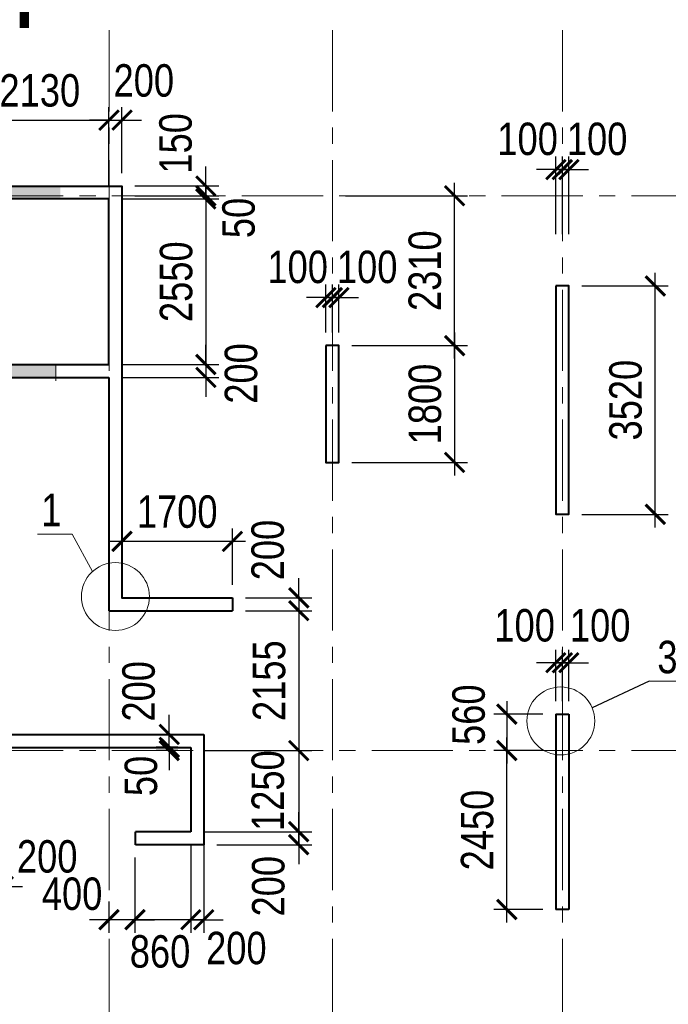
# Model space of a CAD drawing. Extents: x -8631841 to -8525813, y 4017860 to 4564755.
# Tile 49 of 112: x -8588837 to -8578851, y 4297216 to 4312389. Entities that reach past the tile are written whole.
import ezdxf
from ezdxf.enums import TextEntityAlignment as Align

# ---------------------------------------------------------------- set-up
doc = ezdxf.new("R2010")
doc.units = 0
doc.header["$LTSCALE"] = 1000
doc.header["$MEASUREMENT"] = 0
doc.linetypes.add('CENTER', pattern=[2, 1.25, -0.25, 0.25, -0.25])
for name, color, linetype, lineweight in [('СК-040-С(тены)', 12, 'Continuous', 40), ('СК-043-С-ПИЛОНЫ', 5, 'Continuous', 40), ('СК-100-О(си)', 7, 'CENTER', 15), ('СК-110-О-РАЗМЕРЫ', 7, 'Continuous', 15), ('СК-300-Р(азмеры)', 7, 'Continuous', 20), ('СК-343-Р-КОЛОННЫ', 7, 'Continuous', 13), ('СК-400-Т(екст)', 7, 'Continuous', 20), ('СК-500-С(ечения)', 5, 'Continuous', 40), ('СК-600-Ш(триховка', 7, 'Continuous', 15)]:
    doc.layers.add(name, color=color, linetype=linetype, lineweight=lineweight)
doc.styles.add('ARIAL_annotative', font='arial.ttf', dxfattribs={"width": 0.8, "height": 2.5})
doc.styles.add('RUSS', font='arial.ttf', dxfattribs={"width": 0.8})
doc.dimstyles.new('100-200', dxfattribs={"dimscale": 0, "dimtxt": 500, "dimasz": 300, "dimexe": 200, "dimexo": 200, "dimgap": 200, "dimtad": 1, "dimdec": 0, "dimzin": 0, "dimdsep": 46, "dimtxsty": 'RUSS', "dimblk": 'ARCHTICK', "dimcen": 0.096, "dimdle": 200, "dimclrd": 7, "dimclre": 7, "dimclrt": 256, "dimadec": 0, "dimazin": 0, "dimtfac": 1, "dimtdec": 0, "dimtmove": 2, "dimatfit": 3, "dimldrblk": 'OBLIQUE', "dimfxl": 1, "dimtolj": 1, "dimtzin": 0, "dimarcsym": 0})

# ---------------------------------------------------------------- blocks, each defined once
blk = doc.blocks.new('оси')
at = {"layer": 'СК-100-О(си)'}
for p, q in [((-28729.8, 18534.9), (-28729.8, -7257.5)), ((-25290.2, 18534.9), (-25290.2, -7257.5)), ((-21750, 18534.9), (-21750, -7257.5)), ((-46685.3, 15985), (6554.2, 15985)), ((-46685.3, 7435), (6554.2, 7435))]:
    blk.add_line(p, q, dxfattribs=at)
blk = doc.blocks.new('A$C858fb3ef')
at = {"layer": 'СК-300-Р(азмеры)'}
blk.add_blockref('оси', (0, 0), dxfattribs=at)
blk = doc.blocks.new('A$C573b34c5')
blk.add_blockref('A$C858fb3ef', (0, 0))
blk = doc.blocks.new('_ArchTick')
at = {"color": 0, "linetype": 'ByBlock', "const_width": 0.15}
blk.add_lwpolyline([(-0.5, -0.5), (0.5, 0.5)], dxfattribs=at)
blk = doc.blocks.new('*D479')
at = {"layer": 'Defpoints', "color": 0, "transparency": 16777216}
for p in [(-8583922, 4307366), (-8583922, 4305566), (-8582141, 4305566)]:
    blk.add_point(p, dxfattribs=at)
at = {"layer": 'СК-343-Р-КОЛОННЫ', "color": 7, "lineweight": -2, "transparency": 16777216}
for p, q in [((-8582141, 4307566), (-8582141, 4305366)), ((-8583722, 4307366), (-8581941, 4307366)), ((-8583722, 4305566), (-8581941, 4305566))]:
    blk.add_line(p, q, dxfattribs=at)
at = {"layer": 'СК-343-Р-КОЛОННЫ', "color": 7, "lineweight": -2, "transparency": 16777216, "xscale": 300, "yscale": 300, "zscale": 300}
for p, rotation in [((-8582141, 4307366), 90), ((-8582141, 4305566), 270)]:
    blk.add_blockref('_ArchTick', p, dxfattribs=dict(at, rotation=rotation))
at = {"layer": 'СК-343-Р-КОЛОННЫ', "transparency": 16777216, "insert": (-8582596, 4306466), "char_height": 500, "attachment_point": 5, "rotation": 90, "style": 'RUSS'}
blk.add_mtext('\\A1;1800', dxfattribs=at)
blk = doc.blocks.new('_Oblique')
at = {"color": 0, "linetype": 'ByBlock', "lineweight": -2}
blk.add_line((-0.5, -0.5), (0.5, 0.5), dxfattribs=at)
blk = doc.blocks.new('*D480')
at = {"layer": 'Defpoints', "color": 0, "transparency": 16777216}
for p in [(-8584022, 4309676), (-8582141, 4309676), (-8583922, 4307366)]:
    blk.add_point(p, dxfattribs=at)
at = {"layer": 'СК-343-Р-КОЛОННЫ', "color": 7, "lineweight": -2, "transparency": 16777216}
for p, q in [((-8582141, 4307166), (-8582141, 4309876)), ((-8583822, 4309676), (-8581941, 4309676)), ((-8583722, 4307366), (-8581941, 4307366))]:
    blk.add_line(p, q, dxfattribs=at)
at = {"layer": 'СК-343-Р-КОЛОННЫ', "color": 7, "lineweight": -2, "transparency": 16777216, "xscale": 300, "yscale": 300, "zscale": 300}
for p, rotation in [((-8582141, 4309676), 90), ((-8582141, 4307366), 270)]:
    blk.add_blockref('_ArchTick', p, dxfattribs=dict(at, rotation=rotation))
at = {"layer": 'СК-343-Р-КОЛОННЫ', "transparency": 16777216, "insert": (-8582597, 4308521), "char_height": 500, "attachment_point": 5, "rotation": 90, "style": 'RUSS'}
blk.add_mtext('\\A1;2310', dxfattribs=at)
blk = doc.blocks.new('*D481')
at = {"layer": 'Defpoints', "color": 0, "transparency": 16777216}
for p in [(-8580582, 4301686), (-8581336, 4301126), (-8580582, 4301126)]:
    blk.add_point(p, dxfattribs=at)
at = {"layer": 'СК-343-Р-КОЛОННЫ', "color": 7, "lineweight": -2, "transparency": 16777216}
for p, q in [((-8581336, 4301886), (-8581336, 4300926)), ((-8580782, 4301686), (-8581536, 4301686)), ((-8580782, 4301126), (-8581536, 4301126))]:
    blk.add_line(p, q, dxfattribs=at)
at = {"layer": 'СК-343-Р-КОЛОННЫ', "color": 7, "lineweight": -2, "transparency": 16777216, "xscale": 300, "yscale": 300, "zscale": 300}
for p, rotation in [((-8581336, 4301686), 90), ((-8581336, 4301126), 270)]:
    blk.add_blockref('_ArchTick', p, dxfattribs=dict(at, rotation=rotation))
at = {"layer": 'СК-343-Р-КОЛОННЫ', "transparency": 16777216, "insert": (-8581923, 4301679), "char_height": 500, "attachment_point": 5, "rotation": 90, "style": 'RUSS'}
blk.add_mtext('\\A1;560', dxfattribs=at)
blk = doc.blocks.new('*D482')
at = {"layer": 'Defpoints', "color": 0, "transparency": 16777216}
for p in [(-8581336, 4301126), (-8580582, 4301126), (-8580582, 4298676)]:
    blk.add_point(p, dxfattribs=at)
at = {"layer": 'СК-343-Р-КОЛОННЫ', "color": 7, "lineweight": -2, "transparency": 16777216}
for p, q in [((-8581336, 4298476), (-8581336, 4301326)), ((-8580782, 4301126), (-8581536, 4301126)), ((-8580782, 4298676), (-8581536, 4298676))]:
    blk.add_line(p, q, dxfattribs=at)
at = {"layer": 'СК-343-Р-КОЛОННЫ', "color": 7, "lineweight": -2, "transparency": 16777216, "xscale": 300, "yscale": 300, "zscale": 300}
for p, rotation in [((-8581336, 4301126), 90), ((-8581336, 4298676), 270)]:
    blk.add_blockref('_ArchTick', p, dxfattribs=dict(at, rotation=rotation))
at = {"layer": 'СК-343-Р-КОЛОННЫ', "transparency": 16777216, "insert": (-8581791, 4299901), "char_height": 500, "attachment_point": 5, "rotation": 90, "style": 'RUSS'}
blk.add_mtext('\\A1;2450', dxfattribs=at)
blk = doc.blocks.new('*D483')
at = {"layer": 'Defpoints', "color": 0, "transparency": 16777216}
for p in [(-8580482, 4302480), (-8580582, 4301686), (-8580482, 4301686)]:
    blk.add_point(p, dxfattribs=at)
at = {"layer": 'СК-343-Р-КОЛОННЫ', "color": 7, "lineweight": -2, "transparency": 16777216}
for p, q in [((-8580582, 4301886), (-8580582, 4302680)), ((-8580482, 4301886), (-8580482, 4302680)), ((-8580582, 4302480), (-8580882, 4302480)), ((-8580582, 4302480), (-8580482, 4302480)), ((-8580482, 4302480), (-8580182, 4302480))]:
    blk.add_line(p, q, dxfattribs=at)
at = {"layer": 'СК-343-Р-КОЛОННЫ', "color": 7, "lineweight": -2, "transparency": 16777216, "xscale": 300, "yscale": 300, "zscale": 300}
blk.add_blockref('_ArchTick', (-8580582, 4302480), dxfattribs=at)
at = {"layer": 'СК-343-Р-КОЛОННЫ', "color": 7, "lineweight": -2, "transparency": 16777216, "xscale": 300, "yscale": 300, "zscale": 300, "rotation": 180}
blk.add_blockref('_ArchTick', (-8580482, 4302480), dxfattribs=at)
at = {"layer": 'СК-343-Р-КОЛОННЫ', "transparency": 16777216, "insert": (-8581063, 4303053), "char_height": 500, "attachment_point": 5, "style": 'RUSS'}
blk.add_mtext('\\A1;100', dxfattribs=at)
blk = doc.blocks.new('*D484')
at = {"layer": 'Defpoints', "color": 0, "transparency": 16777216}
for p in [(-8580482, 4302480), (-8580482, 4301686), (-8580382, 4301686)]:
    blk.add_point(p, dxfattribs=at)
at = {"layer": 'СК-343-Р-КОЛОННЫ', "color": 7, "lineweight": -2, "transparency": 16777216}
for p, q in [((-8580482, 4301886), (-8580482, 4302680)), ((-8580382, 4301886), (-8580382, 4302680)), ((-8580482, 4302480), (-8580782, 4302480)), ((-8580382, 4302480), (-8580482, 4302480)), ((-8580382, 4302480), (-8580082, 4302480))]:
    blk.add_line(p, q, dxfattribs=at)
at = {"layer": 'СК-343-Р-КОЛОННЫ', "color": 7, "lineweight": -2, "transparency": 16777216, "xscale": 300, "yscale": 300, "zscale": 300}
blk.add_blockref('_ArchTick', (-8580482, 4302480), dxfattribs=at)
at = {"layer": 'СК-343-Р-КОЛОННЫ', "color": 7, "lineweight": -2, "transparency": 16777216, "xscale": 300, "yscale": 300, "zscale": 300, "rotation": 180}
blk.add_blockref('_ArchTick', (-8580382, 4302480), dxfattribs=at)
at = {"layer": 'СК-343-Р-КОЛОННЫ', "transparency": 16777216, "insert": (-8579900, 4303053), "char_height": 500, "attachment_point": 5, "style": 'RUSS'}
blk.add_mtext('\\A1;100', dxfattribs=at)
blk = doc.blocks.new('*D527')
at = {"layer": 'Defpoints', "color": 0, "transparency": 16777216}
for p in [(-8587462, 4309626), (-8587462, 4307076), (-8585971, 4307076)]:
    blk.add_point(p, dxfattribs=at)
at = {"layer": 'СК-343-Р-КОЛОННЫ', "color": 7, "lineweight": -2, "transparency": 16777216}
for p, q in [((-8585971, 4309826), (-8585971, 4306876)), ((-8587262, 4309626), (-8585771, 4309626)), ((-8587262, 4307076), (-8585771, 4307076))]:
    blk.add_line(p, q, dxfattribs=at)
at = {"layer": 'СК-343-Р-КОЛОННЫ', "color": 7, "lineweight": -2, "transparency": 16777216, "xscale": 300, "yscale": 300, "zscale": 300}
for p, rotation in [((-8585971, 4309626), 90), ((-8585971, 4307076), 270)]:
    blk.add_blockref('_ArchTick', p, dxfattribs=dict(at, rotation=rotation))
at = {"layer": 'СК-343-Р-КОЛОННЫ', "transparency": 16777216, "insert": (-8586426, 4308351), "char_height": 500, "attachment_point": 5, "rotation": 90, "style": 'RUSS'}
blk.add_mtext('\\A1;2550', dxfattribs=at)
blk = doc.blocks.new('*D529')
at = {"layer": 'Defpoints', "color": 0, "transparency": 16777216}
for p in [(-8587462, 4310840), (-8589592, 4309626), (-8587462, 4309626)]:
    blk.add_point(p, dxfattribs=at)
at = {"layer": 'СК-343-Р-КОЛОННЫ', "color": 7, "lineweight": -2, "transparency": 16777216}
for p, q in [((-8589592, 4309826), (-8589592, 4311040)), ((-8587462, 4309826), (-8587462, 4311040)), ((-8589792, 4310840), (-8587262, 4310840))]:
    blk.add_line(p, q, dxfattribs=at)
at = {"layer": 'СК-343-Р-КОЛОННЫ', "color": 7, "lineweight": -2, "transparency": 16777216, "xscale": 300, "yscale": 300, "zscale": 300, "rotation": 180}
blk.add_blockref('_ArchTick', (-8589592, 4310840), dxfattribs=at)
at = {"layer": 'СК-343-Р-КОЛОННЫ', "color": 7, "lineweight": -2, "transparency": 16777216, "xscale": 300, "yscale": 300, "zscale": 300}
blk.add_blockref('_ArchTick', (-8587462, 4310840), dxfattribs=at)
at = {"layer": 'СК-343-Р-КОЛОННЫ', "transparency": 16777216, "insert": (-8588527, 4311296), "char_height": 500, "attachment_point": 5, "style": 'RUSS'}
blk.add_mtext('\\A1;2130', dxfattribs=at)
blk = doc.blocks.new('*D530')
at = {"layer": 'Defpoints', "color": 0, "transparency": 16777216}
for p in [(-8587262, 4310841), (-8587262, 4309826), (-8587462, 4309626)]:
    blk.add_point(p, dxfattribs=at)
at = {"layer": 'СК-343-Р-КОЛОННЫ', "color": 7, "lineweight": -2, "transparency": 16777216}
for p, q in [((-8587462, 4309826), (-8587462, 4311041)), ((-8587262, 4310026), (-8587262, 4311041)), ((-8587462, 4310841), (-8587762, 4310841)), ((-8587462, 4310841), (-8587262, 4310841)), ((-8587262, 4310841), (-8586962, 4310841))]:
    blk.add_line(p, q, dxfattribs=at)
at = {"layer": 'СК-343-Р-КОЛОННЫ', "color": 7, "lineweight": -2, "transparency": 16777216, "xscale": 300, "yscale": 300, "zscale": 300}
blk.add_blockref('_ArchTick', (-8587462, 4310841), dxfattribs=at)
at = {"layer": 'СК-343-Р-КОЛОННЫ', "color": 7, "lineweight": -2, "transparency": 16777216, "xscale": 300, "yscale": 300, "zscale": 300, "rotation": 180}
blk.add_blockref('_ArchTick', (-8587262, 4310841), dxfattribs=at)
at = {"layer": 'СК-343-Р-КОЛОННЫ', "transparency": 16777216, "insert": (-8586926, 4311449), "char_height": 500, "attachment_point": 5, "style": 'RUSS'}
blk.add_mtext('\\A1;200', dxfattribs=at)
blk = doc.blocks.new('*D532')
at = {"layer": 'Defpoints', "color": 0, "transparency": 16777216}
for p in [(-8587462, 4307076), (-8587462, 4306876), (-8585971, 4306876)]:
    blk.add_point(p, dxfattribs=at)
at = {"layer": 'СК-343-Р-КОЛОННЫ', "color": 7, "lineweight": -2, "transparency": 16777216}
for p, q in [((-8585971, 4307076), (-8585971, 4307376)), ((-8587262, 4307076), (-8585771, 4307076)), ((-8585971, 4307076), (-8585971, 4306876)), ((-8587262, 4306876), (-8585771, 4306876)), ((-8585971, 4306876), (-8585971, 4306576))]:
    blk.add_line(p, q, dxfattribs=at)
at = {"layer": 'СК-343-Р-КОЛОННЫ', "color": 7, "lineweight": -2, "transparency": 16777216, "xscale": 300, "yscale": 300, "zscale": 300}
for p, rotation in [((-8585971, 4307076), 270), ((-8585971, 4306876), 90)]:
    blk.add_blockref('_ArchTick', p, dxfattribs=dict(at, rotation=rotation))
at = {"layer": 'СК-343-Р-КОЛОННЫ', "transparency": 16777216, "insert": (-8585427, 4306937), "char_height": 500, "attachment_point": 5, "rotation": 90, "style": 'RUSS'}
blk.add_mtext('\\A1;200', dxfattribs=at)
blk = doc.blocks.new('*D540')
at = {"layer": 'Defpoints', "color": 0, "transparency": 16777216}
for p in [(-8587262, 4309826), (-8587262, 4309676), (-8585971, 4309676)]:
    blk.add_point(p, dxfattribs=at)
at = {"layer": 'СК-343-Р-КОЛОННЫ', "color": 7, "lineweight": -2, "transparency": 16777216}
for p, q in [((-8585971, 4309826), (-8585971, 4310126)), ((-8587062, 4309826), (-8585771, 4309826)), ((-8585971, 4309826), (-8585971, 4309676)), ((-8587062, 4309676), (-8585771, 4309676)), ((-8585971, 4309676), (-8585971, 4309376))]:
    blk.add_line(p, q, dxfattribs=at)
at = {"layer": 'СК-343-Р-КОЛОННЫ', "color": 7, "lineweight": -2, "transparency": 16777216, "xscale": 300, "yscale": 300, "zscale": 300}
for p, rotation in [((-8585971, 4309826), 270), ((-8585971, 4309676), 90)]:
    blk.add_blockref('_ArchTick', p, dxfattribs=dict(at, rotation=rotation))
at = {"layer": 'СК-343-Р-КОЛОННЫ', "transparency": 16777216, "insert": (-8586435, 4310483), "char_height": 500, "attachment_point": 5, "rotation": 90, "style": 'RUSS'}
blk.add_mtext('\\A1;150', dxfattribs=at)
blk = doc.blocks.new('*D541')
at = {"layer": 'Defpoints', "color": 0, "transparency": 16777216}
for p in [(-8587262, 4309676), (-8587262, 4309626), (-8585971, 4309626)]:
    blk.add_point(p, dxfattribs=at)
at = {"layer": 'СК-343-Р-КОЛОННЫ', "color": 7, "lineweight": -2, "transparency": 16777216}
for p, q in [((-8585971, 4309676), (-8585971, 4309976)), ((-8587062, 4309676), (-8585771, 4309676)), ((-8587062, 4309626), (-8585771, 4309626)), ((-8585971, 4309676), (-8585971, 4309626)), ((-8585971, 4309626), (-8585971, 4309326))]:
    blk.add_line(p, q, dxfattribs=at)
at = {"layer": 'СК-343-Р-КОЛОННЫ', "color": 7, "lineweight": -2, "transparency": 16777216, "xscale": 300, "yscale": 300, "zscale": 300}
for p, rotation in [((-8585971, 4309676), 270), ((-8585971, 4309626), 90)]:
    blk.add_blockref('_ArchTick', p, dxfattribs=dict(at, rotation=rotation))
at = {"layer": 'СК-343-Р-КОЛОННЫ', "transparency": 16777216, "insert": (-8585465, 4309333), "char_height": 500, "attachment_point": 5, "rotation": 90, "style": 'RUSS'}
blk.add_mtext('\\A1;50', dxfattribs=at)
blk = doc.blocks.new('*D435')
at = {"layer": 'Defpoints', "color": 0, "transparency": 16777216}
for p in [(-8584022, 4308106), (-8584122, 4307366), (-8584022, 4307366)]:
    blk.add_point(p, dxfattribs=at)
at = {"layer": 'СК-343-Р-КОЛОННЫ', "color": 7, "lineweight": -2, "transparency": 16777216}
for p, q in [((-8584122, 4307566), (-8584122, 4308306)), ((-8584022, 4307566), (-8584022, 4308306)), ((-8584122, 4308106), (-8584422, 4308106)), ((-8584122, 4308106), (-8584022, 4308106)), ((-8584022, 4308106), (-8583722, 4308106))]:
    blk.add_line(p, q, dxfattribs=at)
at = {"layer": 'СК-343-Р-КОЛОННЫ', "color": 7, "lineweight": -2, "transparency": 16777216, "xscale": 300, "yscale": 300, "zscale": 300}
blk.add_blockref('_ArchTick', (-8584122, 4308106), dxfattribs=at)
at = {"layer": 'СК-343-Р-КОЛОННЫ', "color": 7, "lineweight": -2, "transparency": 16777216, "xscale": 300, "yscale": 300, "zscale": 300, "rotation": 180}
blk.add_blockref('_ArchTick', (-8584022, 4308106), dxfattribs=at)
at = {"layer": 'СК-343-Р-КОЛОННЫ', "transparency": 16777216, "insert": (-8584557, 4308576), "char_height": 500, "attachment_point": 5, "style": 'RUSS'}
blk.add_mtext('\\A1;100', dxfattribs=at)
blk = doc.blocks.new('*D436')
at = {"layer": 'Defpoints', "color": 0, "transparency": 16777216}
for p in [(-8584022, 4308106), (-8584022, 4307366), (-8583922, 4307366)]:
    blk.add_point(p, dxfattribs=at)
at = {"layer": 'СК-343-Р-КОЛОННЫ', "color": 7, "lineweight": -2, "transparency": 16777216}
for p, q in [((-8584022, 4307566), (-8584022, 4308306)), ((-8583922, 4307566), (-8583922, 4308306)), ((-8584022, 4308106), (-8584322, 4308106)), ((-8583922, 4308106), (-8584022, 4308106)), ((-8583922, 4308106), (-8583622, 4308106))]:
    blk.add_line(p, q, dxfattribs=at)
at = {"layer": 'СК-343-Р-КОЛОННЫ', "color": 7, "lineweight": -2, "transparency": 16777216, "xscale": 300, "yscale": 300, "zscale": 300}
blk.add_blockref('_ArchTick', (-8584022, 4308106), dxfattribs=at)
at = {"layer": 'СК-343-Р-КОЛОННЫ', "color": 7, "lineweight": -2, "transparency": 16777216, "xscale": 300, "yscale": 300, "zscale": 300, "rotation": 180}
blk.add_blockref('_ArchTick', (-8583922, 4308106), dxfattribs=at)
at = {"layer": 'СК-343-Р-КОЛОННЫ', "transparency": 16777216, "insert": (-8583487, 4308576), "char_height": 500, "attachment_point": 5, "style": 'RUSS'}
blk.add_mtext('\\A1;100', dxfattribs=at)
blk = doc.blocks.new('*D437')
at = {"layer": 'Defpoints', "color": 0, "transparency": 16777216}
for p in [(-8580482, 4310079), (-8580582, 4308883), (-8580482, 4308883)]:
    blk.add_point(p, dxfattribs=at)
at = {"layer": 'СК-343-Р-КОЛОННЫ', "color": 7, "lineweight": -2, "transparency": 16777216}
for p, q in [((-8580582, 4309083), (-8580582, 4310279)), ((-8580482, 4309083), (-8580482, 4310279)), ((-8580582, 4310079), (-8580882, 4310079)), ((-8580582, 4310079), (-8580482, 4310079)), ((-8580482, 4310079), (-8580182, 4310079))]:
    blk.add_line(p, q, dxfattribs=at)
at = {"layer": 'СК-343-Р-КОЛОННЫ', "color": 7, "lineweight": -2, "transparency": 16777216, "xscale": 300, "yscale": 300, "zscale": 300}
blk.add_blockref('_ArchTick', (-8580582, 4310079), dxfattribs=at)
at = {"layer": 'СК-343-Р-КОЛОННЫ', "color": 7, "lineweight": -2, "transparency": 16777216, "xscale": 300, "yscale": 300, "zscale": 300, "rotation": 180}
blk.add_blockref('_ArchTick', (-8580482, 4310079), dxfattribs=at)
at = {"layer": 'СК-343-Р-КОЛОННЫ', "transparency": 16777216, "insert": (-8581017, 4310549), "char_height": 500, "attachment_point": 5, "style": 'RUSS'}
blk.add_mtext('\\A1;100', dxfattribs=at)
blk = doc.blocks.new('*D438')
at = {"layer": 'Defpoints', "color": 0, "transparency": 16777216}
for p in [(-8580482, 4310079), (-8580482, 4308883), (-8580382, 4308883)]:
    blk.add_point(p, dxfattribs=at)
at = {"layer": 'СК-343-Р-КОЛОННЫ', "color": 7, "lineweight": -2, "transparency": 16777216}
for p, q in [((-8580482, 4309083), (-8580482, 4310279)), ((-8580382, 4309083), (-8580382, 4310279)), ((-8580482, 4310079), (-8580782, 4310079)), ((-8580382, 4310079), (-8580482, 4310079)), ((-8580382, 4310079), (-8580082, 4310079))]:
    blk.add_line(p, q, dxfattribs=at)
at = {"layer": 'СК-343-Р-КОЛОННЫ', "color": 7, "lineweight": -2, "transparency": 16777216, "xscale": 300, "yscale": 300, "zscale": 300}
blk.add_blockref('_ArchTick', (-8580482, 4310079), dxfattribs=at)
at = {"layer": 'СК-343-Р-КОЛОННЫ', "color": 7, "lineweight": -2, "transparency": 16777216, "xscale": 300, "yscale": 300, "zscale": 300, "rotation": 180}
blk.add_blockref('_ArchTick', (-8580382, 4310079), dxfattribs=at)
at = {"layer": 'СК-343-Р-КОЛОННЫ', "transparency": 16777216, "insert": (-8579947, 4310549), "char_height": 500, "attachment_point": 5, "style": 'RUSS'}
blk.add_mtext('\\A1;100', dxfattribs=at)
blk = doc.blocks.new('*D440')
at = {"layer": 'Defpoints', "color": 0, "transparency": 16777216}
for p in [(-8585562, 4303481), (-8585562, 4303281), (-8584540, 4303281)]:
    blk.add_point(p, dxfattribs=at)
at = {"layer": 'СК-343-Р-КОЛОННЫ', "color": 7, "lineweight": -2, "transparency": 16777216}
for p, q in [((-8584540, 4303481), (-8584540, 4303781)), ((-8585362, 4303481), (-8584340, 4303481)), ((-8584540, 4303481), (-8584540, 4303281)), ((-8585362, 4303281), (-8584340, 4303281)), ((-8584540, 4303281), (-8584540, 4302981))]:
    blk.add_line(p, q, dxfattribs=at)
at = {"layer": 'СК-343-Р-КОЛОННЫ', "color": 7, "lineweight": -2, "transparency": 16777216, "xscale": 300, "yscale": 300, "zscale": 300}
for p, rotation in [((-8584540, 4303481), 270), ((-8584540, 4303281), 90)]:
    blk.add_blockref('_ArchTick', p, dxfattribs=dict(at, rotation=rotation))
at = {"layer": 'СК-343-Р-КОЛОННЫ', "transparency": 16777216, "insert": (-8585016, 4304216), "char_height": 500, "attachment_point": 5, "rotation": 90, "style": 'RUSS'}
blk.add_mtext('\\A1;200', dxfattribs=at)
blk = doc.blocks.new('*D441')
at = {"layer": 'Defpoints', "color": 0, "transparency": 16777216}
for p in [(-8585562, 4303281), (-8584941, 4301126), (-8584540, 4301126)]:
    blk.add_point(p, dxfattribs=at)
at = {"layer": 'СК-343-Р-КОЛОННЫ', "color": 7, "lineweight": -2, "transparency": 16777216}
for p, q in [((-8584540, 4303481), (-8584540, 4300926)), ((-8585362, 4303281), (-8584340, 4303281)), ((-8584741, 4301126), (-8584340, 4301126))]:
    blk.add_line(p, q, dxfattribs=at)
at = {"layer": 'СК-343-Р-КОЛОННЫ', "color": 7, "lineweight": -2, "transparency": 16777216, "xscale": 300, "yscale": 300, "zscale": 300}
for p, rotation in [((-8584540, 4303281), 90), ((-8584540, 4301126), 270)]:
    blk.add_blockref('_ArchTick', p, dxfattribs=dict(at, rotation=rotation))
at = {"layer": 'СК-343-Р-КОЛОННЫ', "transparency": 16777216, "insert": (-8584995, 4302203), "char_height": 500, "attachment_point": 5, "rotation": 90, "style": 'RUSS'}
blk.add_mtext('\\A1;2155', dxfattribs=at)
blk = doc.blocks.new('*D449')
at = {"layer": 'Defpoints', "color": 0, "transparency": 16777216}
for p in [(-8589292, 4300896), (-8589092, 4300696), (-8589092, 4299030)]:
    blk.add_point(p, dxfattribs=at)
at = {"layer": 'СК-343-Р-КОЛОННЫ', "color": 7, "lineweight": -2, "transparency": 16777216}
for p, q in [((-8589292, 4300696), (-8589292, 4298830)), ((-8589092, 4300496), (-8589092, 4298830)), ((-8589292, 4299030), (-8589592, 4299030)), ((-8589292, 4299030), (-8589092, 4299030)), ((-8589092, 4299030), (-8588792, 4299030))]:
    blk.add_line(p, q, dxfattribs=at)
at = {"layer": 'СК-343-Р-КОЛОННЫ', "color": 7, "lineweight": -2, "transparency": 16777216, "xscale": 300, "yscale": 300, "zscale": 300}
blk.add_blockref('_ArchTick', (-8589292, 4299030), dxfattribs=at)
at = {"layer": 'СК-343-Р-КОЛОННЫ', "color": 7, "lineweight": -2, "transparency": 16777216, "xscale": 300, "yscale": 300, "zscale": 300, "rotation": 180}
blk.add_blockref('_ArchTick', (-8589092, 4299030), dxfattribs=at)
at = {"layer": 'СК-343-Р-КОЛОННЫ', "transparency": 16777216, "insert": (-8588413, 4299492), "char_height": 500, "attachment_point": 5, "style": 'RUSS'}
blk.add_mtext('\\A1;200', dxfattribs=at)
blk = doc.blocks.new('*D396')
at = {"layer": 'Defpoints', "color": 0, "transparency": 16777216}
for p in [(-8580382, 4308286), (-8579051, 4308286), (-8580382, 4304766)]:
    blk.add_point(p, dxfattribs=at)
at = {"layer": 'СК-343-Р-КОЛОННЫ', "color": 7, "lineweight": -2, "transparency": 16777216}
for p, q in [((-8579051, 4304566), (-8579051, 4308486)), ((-8580182, 4308286), (-8578851, 4308286)), ((-8580182, 4304766), (-8578851, 4304766))]:
    blk.add_line(p, q, dxfattribs=at)
at = {"layer": 'СК-343-Р-КОЛОННЫ', "color": 7, "lineweight": -2, "transparency": 16777216, "xscale": 300, "yscale": 300, "zscale": 300}
for p, rotation in [((-8579051, 4308286), 90), ((-8579051, 4304766), 270)]:
    blk.add_blockref('_ArchTick', p, dxfattribs=dict(at, rotation=rotation))
at = {"layer": 'СК-343-Р-КОЛОННЫ', "transparency": 16777216, "insert": (-8579507, 4306526), "char_height": 500, "attachment_point": 5, "rotation": 90, "style": 'RUSS'}
blk.add_mtext('\\A1;3520', dxfattribs=at)
blk = doc.blocks.new('12-18')
at = {"layer": 'СК-040-С(тены)'}
for p, q in [((15190, 15935), (13060, 15935)), ((15190, 13385), (15190, 15935)), ((13060, 13385), (15190, 13385)), ((15190, 13185), (15190, 9590)), ((17090, 9790), (17090, 9590)), ((15190, 9590), (17090, 9590)), ((22070, 7995), (22270, 7995)), ((22070, 7995), (22070, 4985)), ((22270, 7995), (22270, 4985)), ((13360, 7685), (16650, 7685)), ((16650, 7685), (16650, 5985)), ((13560, 7485), (16450, 7485)), ((16450, 7485), (16450, 6185)), ((15600, 5985), (15600, 6185)), ((16450, 6185), (15600, 6185)), ((16650, 5985), (15600, 5985)), ((22270, 4985), (22070, 4985))]:
    blk.add_line(p, q, dxfattribs=at)
for points in [[(6740, 16135), (15390, 16135), (15390, 9790), (17090, 9790)], [(11460, 13185), (15190, 13185)]]:
    blk.add_lwpolyline(points, dxfattribs=at)
at = {"layer": 'СК-043-С-ПИЛОНЫ'}
for points in [[(22070, 14596), (22070, 11076), (22270, 11076), (22270, 14596), (22070, 14596)], [(18530, 13675), (18530, 11876), (18730, 11876), (18730, 13675), (18530, 13675)]]:
    blk.add_lwpolyline(points, dxfattribs=at)
at = {"layer": 'СК-600-Ш(триховка', "color": 7}
blk.add_line((14370, 13385), (14370, 13135), dxfattribs=at)
for points in [[(13190, 16135), (13190, 15935), (14440, 16135), (14440, 15935)], [(13120, 13385), (13120, 13185), (14370, 13385), (14370, 13185)]]:
    blk.add_solid(points, dxfattribs=at)
blk = doc.blocks.new('*D1064')
at = {"layer": 'Defpoints', "color": 0, "transparency": 16777216}
for p in [(-8587062, 4299676), (-8587462, 4299000), (-8587462, 4298520)]:
    blk.add_point(p, dxfattribs=at)
at = {"layer": 'СК-343-Р-КОЛОННЫ', "color": 7, "lineweight": -2, "transparency": 16777216}
for p, q in [((-8587062, 4299476), (-8587062, 4298320)), ((-8587462, 4298800), (-8587462, 4298320)), ((-8587462, 4298520), (-8587762, 4298520)), ((-8587062, 4298520), (-8587462, 4298520)), ((-8587062, 4298520), (-8586762, 4298520))]:
    blk.add_line(p, q, dxfattribs=at)
at = {"layer": 'СК-343-Р-КОЛОННЫ', "color": 7, "lineweight": -2, "transparency": 16777216, "xscale": 300, "yscale": 300, "zscale": 300}
blk.add_blockref('_ArchTick', (-8587462, 4298520), dxfattribs=at)
at = {"layer": 'СК-343-Р-КОЛОННЫ', "color": 7, "lineweight": -2, "transparency": 16777216, "xscale": 300, "yscale": 300, "zscale": 300, "rotation": 180}
blk.add_blockref('_ArchTick', (-8587062, 4298520), dxfattribs=at)
at = {"layer": 'СК-343-Р-КОЛОННЫ', "transparency": 16777216, "insert": (-8588030, 4298917), "char_height": 500, "attachment_point": 5, "style": 'RUSS'}
blk.add_mtext('\\A1;400', dxfattribs=at)
blk = doc.blocks.new('*D1065')
at = {"layer": 'Defpoints', "color": 0, "transparency": 16777216}
for p in [(-8587262, 4304350), (-8587262, 4303481), (-8585562, 4303481)]:
    blk.add_point(p, dxfattribs=at)
at = {"layer": 'СК-343-Р-КОЛОННЫ', "color": 7, "lineweight": -2, "transparency": 16777216}
for p, q in [((-8587262, 4303681), (-8587262, 4304550)), ((-8585562, 4303681), (-8585562, 4304550)), ((-8585362, 4304350), (-8587462, 4304350))]:
    blk.add_line(p, q, dxfattribs=at)
at = {"layer": 'СК-343-Р-КОЛОННЫ', "color": 7, "lineweight": -2, "transparency": 16777216, "xscale": 300, "yscale": 300, "zscale": 300, "rotation": 180}
blk.add_blockref('_ArchTick', (-8587262, 4304350), dxfattribs=at)
at = {"layer": 'СК-343-Р-КОЛОННЫ', "color": 7, "lineweight": -2, "transparency": 16777216, "xscale": 300, "yscale": 300, "zscale": 300}
blk.add_blockref('_ArchTick', (-8585562, 4304350), dxfattribs=at)
at = {"layer": 'СК-343-Р-КОЛОННЫ', "transparency": 16777216, "insert": (-8586412, 4304805), "char_height": 500, "attachment_point": 5, "style": 'RUSS'}
blk.add_mtext('\\A1;1700', dxfattribs=at)
blk = doc.blocks.new('*D1088')
at = {"layer": 'Defpoints', "color": 0, "transparency": 16777216}
for p in [(-8586534, 4301376), (-8586002, 4301376), (-8586202, 4301176)]:
    blk.add_point(p, dxfattribs=at)
at = {"layer": 'СК-343-Р-КОЛОННЫ', "color": 7, "lineweight": -2, "transparency": 16777216}
for p, q in [((-8586534, 4301376), (-8586534, 4301676)), ((-8586202, 4301376), (-8586734, 4301376)), ((-8586534, 4301176), (-8586534, 4301376)), ((-8586402, 4301176), (-8586734, 4301176)), ((-8586534, 4301176), (-8586534, 4300876))]:
    blk.add_line(p, q, dxfattribs=at)
at = {"layer": 'СК-343-Р-КОЛОННЫ', "color": 7, "lineweight": -2, "transparency": 16777216, "xscale": 300, "yscale": 300, "zscale": 300}
for p, rotation in [((-8586534, 4301376), 270), ((-8586534, 4301176), 90)]:
    blk.add_blockref('_ArchTick', p, dxfattribs=dict(at, rotation=rotation))
at = {"layer": 'СК-343-Р-КОЛОННЫ', "transparency": 16777216, "insert": (-8587004, 4302039), "char_height": 500, "attachment_point": 5, "rotation": 90, "style": 'RUSS'}
blk.add_mtext('\\A1;200', dxfattribs=at)
blk = doc.blocks.new('*D1089')
at = {"layer": 'Defpoints', "color": 0, "transparency": 16777216}
for p in [(-8586534, 4301126), (-8586202, 4301176), (-8586202, 4301126)]:
    blk.add_point(p, dxfattribs=at)
at = {"layer": 'СК-343-Р-КОЛОННЫ', "color": 7, "lineweight": -2, "transparency": 16777216}
for p, q in [((-8586534, 4301176), (-8586534, 4301476)), ((-8586402, 4301176), (-8586734, 4301176)), ((-8586402, 4301126), (-8586734, 4301126)), ((-8586534, 4301176), (-8586534, 4301126)), ((-8586534, 4301126), (-8586534, 4300826))]:
    blk.add_line(p, q, dxfattribs=at)
at = {"layer": 'СК-343-Р-КОЛОННЫ', "color": 7, "lineweight": -2, "transparency": 16777216, "xscale": 300, "yscale": 300, "zscale": 300}
for p, rotation in [((-8586534, 4301176), 270), ((-8586534, 4301126), 90)]:
    blk.add_blockref('_ArchTick', p, dxfattribs=dict(at, rotation=rotation))
at = {"layer": 'СК-343-Р-КОЛОННЫ', "transparency": 16777216, "insert": (-8586968, 4300735), "char_height": 500, "attachment_point": 5, "rotation": 90, "style": 'RUSS'}
blk.add_mtext('\\A1;50', dxfattribs=at)
blk = doc.blocks.new('*D1092')
at = {"layer": 'Defpoints', "color": 0, "transparency": 16777216}
for p in [(-8586202, 4301126), (-8586202, 4299876), (-8584540, 4299876)]:
    blk.add_point(p, dxfattribs=at)
at = {"layer": 'СК-343-Р-КОЛОННЫ', "color": 7, "lineweight": -2, "transparency": 16777216}
for p, q in [((-8584540, 4301326), (-8584540, 4299676)), ((-8586002, 4301126), (-8584340, 4301126)), ((-8586002, 4299876), (-8584340, 4299876))]:
    blk.add_line(p, q, dxfattribs=at)
at = {"layer": 'СК-343-Р-КОЛОННЫ', "color": 7, "lineweight": -2, "transparency": 16777216, "xscale": 300, "yscale": 300, "zscale": 300}
for p, rotation in [((-8584540, 4301126), 90), ((-8584540, 4299876), 270)]:
    blk.add_blockref('_ArchTick', p, dxfattribs=dict(at, rotation=rotation))
at = {"layer": 'СК-343-Р-КОЛОННЫ', "transparency": 16777216, "insert": (-8585014, 4300509), "char_height": 500, "attachment_point": 5, "rotation": 90, "style": 'RUSS'}
blk.add_mtext('\\A1;1250', dxfattribs=at)
blk = doc.blocks.new('*D1093')
at = {"layer": 'Defpoints', "color": 0, "transparency": 16777216}
for p in [(-8586202, 4299876), (-8584541, 4299876), (-8586002, 4299676)]:
    blk.add_point(p, dxfattribs=at)
at = {"layer": 'СК-343-Р-КОЛОННЫ', "color": 7, "lineweight": -2, "transparency": 16777216}
for p, q in [((-8584541, 4299876), (-8584541, 4300176)), ((-8586002, 4299876), (-8584341, 4299876)), ((-8584541, 4299676), (-8584541, 4299876)), ((-8585802, 4299676), (-8584341, 4299676)), ((-8584541, 4299676), (-8584541, 4299376))]:
    blk.add_line(p, q, dxfattribs=at)
at = {"layer": 'СК-343-Р-КОЛОННЫ', "color": 7, "lineweight": -2, "transparency": 16777216, "xscale": 300, "yscale": 300, "zscale": 300}
for p, rotation in [((-8584541, 4299876), 270), ((-8584541, 4299676), 90)]:
    blk.add_blockref('_ArchTick', p, dxfattribs=dict(at, rotation=rotation))
at = {"layer": 'СК-343-Р-КОЛОННЫ', "transparency": 16777216, "insert": (-8585007, 4299036), "char_height": 500, "attachment_point": 5, "rotation": 90, "style": 'RUSS'}
blk.add_mtext('\\A1;200', dxfattribs=at)
blk = doc.blocks.new('*D1224')
at = {"color": 7, "lineweight": -2, "transparency": 16777216}
for p, q in [((-8586202, 4299676), (-8586202, 4298320)), ((-8587062, 4299476), (-8587062, 4298320)), ((-8586002, 4298520), (-8587262, 4298520))]:
    blk.add_line(p, q, dxfattribs=at)
at = {"layer": 'Defpoints', "color": 0, "transparency": 16777216}
for p in [(-8586202, 4299876), (-8587062, 4299676), (-8587062, 4298520)]:
    blk.add_point(p, dxfattribs=at)
at = {"color": 7, "lineweight": -2, "transparency": 16777216, "xscale": 300, "yscale": 300, "zscale": 300, "rotation": 180}
blk.add_blockref('_ArchTick', (-8587062, 4298520), dxfattribs=at)
at = {"color": 7, "lineweight": -2, "transparency": 16777216, "xscale": 300, "yscale": 300, "zscale": 300}
blk.add_blockref('_ArchTick', (-8586202, 4298520), dxfattribs=at)
at = {"transparency": 16777216, "insert": (-8586676, 4298028), "char_height": 500, "attachment_point": 5, "style": 'RUSS'}
blk.add_mtext('\\A1;860', dxfattribs=at)
blk = doc.blocks.new('*D1225')
at = {"color": 7, "lineweight": -2, "transparency": 16777216}
for p, q in [((-8586202, 4299676), (-8586202, 4298320)), ((-8586002, 4299676), (-8586002, 4298320)), ((-8586202, 4298520), (-8586502, 4298520)), ((-8586202, 4298520), (-8586002, 4298520)), ((-8586002, 4298520), (-8585702, 4298520))]:
    blk.add_line(p, q, dxfattribs=at)
at = {"layer": 'Defpoints', "color": 0, "transparency": 16777216}
for p in [(-8586202, 4299876), (-8586002, 4299876), (-8586002, 4298520)]:
    blk.add_point(p, dxfattribs=at)
at = {"color": 7, "lineweight": -2, "transparency": 16777216, "xscale": 300, "yscale": 300, "zscale": 300}
blk.add_blockref('_ArchTick', (-8586202, 4298520), dxfattribs=at)
at = {"color": 7, "lineweight": -2, "transparency": 16777216, "xscale": 300, "yscale": 300, "zscale": 300, "rotation": 180}
blk.add_blockref('_ArchTick', (-8586002, 4298520), dxfattribs=at)
at = {"transparency": 16777216, "insert": (-8585501, 4298080), "char_height": 500, "attachment_point": 5, "style": 'RUSS'}
blk.add_mtext('\\A1;200', dxfattribs=at)
blk = doc.blocks.new('Сечение')
at = {"layer": 'СК-500-С(ечения)', "linetype": 'Continuous', "lineweight": 15, "ltscale": 100}
blk.add_line((-200, -35), (-200, -735), dxfattribs=at)
at = {"layer": 'СК-500-С(ечения)', "linetype": 'Continuous', "ltscale": 100, "const_width": 70}
blk.add_lwpolyline([(-400, 0), (400, 0)], dxfattribs=at)
at = {"layer": 'СК-500-С(ечения)', "linetype": 'Continuous', "ltscale": 100}
blk.add_solid([(-200, -35), (-250.3, -335.5), (-149.7, -335.5)], dxfattribs=at)
blk = doc.blocks.new('*U1228')
at = {"layer": 'СК-400-Т(екст)', "ltscale": 100, "xscale": 0.01, "yscale": 0.01, "zscale": 0.01, "rotation": 89.99999999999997}
blk.add_blockref('Сечение', (0, -113.527), dxfattribs=at)
at = {"layer": 'СК-500-С(ечения)', "color": 0, "ltscale": 100, "style": 'ARIAL_annotative', "width": 0.8}
blk.add_attdef('НОМЕР_СЕЧЕНИЯ_1_1(НОМЕР_ЛИСТА)', text='', height=2.5, rotation=180, dxfattribs=at).set_placement((6.74, -1.226), align=Align.RIGHT)
blk.add_attdef('НОМЕР_СЕЧЕНИЯ_2_1(НОМЕР_ЛИСТА)', text='', height=2.5, rotation=180, dxfattribs=at).set_placement((6.74, -115.561), align=Align.BOTTOM_LEFT)
blk = doc.blocks.new('A$Cce7b28b7')
blk.add_line((23505, 8507), (22628, 8096))
at = {"layer": 'СК-110-О-РАЗМЕРЫ'}
for p, q in [((14624, 10772), (14091, 10772)), ((14936, 10196), (14624, 10772)), ((24039, 8507), (23505, 8507))]:
    blk.add_line(p, q, dxfattribs=at)
for centre in [(15289, 9809), (22146, 7892)]:
    blk.add_circle(centre, 523, dxfattribs=at)
at = {"layer": 'СК-400-Т(екст)', "style": 'RUSS', "width": 0.8}
for s, p in [('1', (14146, 10893)), ('3', (23632, 8627))]:
    blk.add_text(s, height=500, dxfattribs=at).set_placement(p)

msp = doc.modelspace()

# ---------------------------------------------------------------- block references
msp.add_blockref('A$Cce7b28b7', (-8602652.1, 4293690.8))
at = {"layer": 'СК-043-С-ПИЛОНЫ'}
msp.add_blockref('12-18', (-8602652.1, 4293690.8), dxfattribs=at)
at = {"layer": 'СК-300-Р(азмеры)'}
msp.add_blockref('A$C573b34c5', (-8558731.8, 4293690.8), dxfattribs=at)
at = {"layer": 'СК-500-С(ечения)', "xscale": -200, "yscale": 200, "zscale": 200, "rotation": 180}
msp.add_blockref('*U1228', (-8588766.1, 4290355.7), dxfattribs=at)

# ---------------------------------------------------------------- dimensions: what is measured, and where the dimension line sits
for base, p2, picture, middle in [((-8587062, 4298519.6), (-8587062, 4299676), '*D1224', (-8586675.8, 4298028.1)), ((-8586002.1, 4298519.6), (-8586002.1, 4299876), '*D1225', (-8585501, 4298080.2))]:
    dim = msp.add_linear_dim(base=base, p1=(-8586202.1, 4299876), p2=p2, dimstyle='100-200', override={"dimscale": 1})
    dim.commit()
    dim.dimension.update_dxf_attribs({"geometry": picture, "text_midpoint": middle, "dimtype": 160})
at = {"layer": 'СК-343-Р-КОЛОННЫ'}
for base, p1, p2, picture, middle in [((-8587261.8, 4310840.6), (-8587461.8, 4309625.7), (-8587261.8, 4309825.7), '*D530', (-8586925.7, 4311448.9)), ((-8580481.9, 4310079.3), (-8580582, 4308883.1), (-8580481.9, 4308883.1), '*D437', (-8581017.2, 4310549)), ((-8584022.1, 4308106.4), (-8584122.2, 4307366.1), (-8584022.1, 4307366.1), '*D435', (-8584557.3, 4308576.1)), ((-8580481.8, 4302479.6), (-8580582, 4301686), (-8580481.8, 4301686), '*D483', (-8581063.5, 4303052.6)), ((-8589092.1, 4299030.2), (-8589292.1, 4300896), (-8589092.1, 4300696), '*D449', (-8588413.3, 4299491.7)), ((-8587461.7, 4298519.6), (-8587062, 4299676), (-8587461.7, 4298999.7), '*D1064', (-8588030, 4298917))]:
    dim = msp.add_linear_dim(base=base, p1=p1, p2=p2, dimstyle='100-200', override={"dimscale": 1}, dxfattribs=at)
    dim.commit()
    dim.dimension.update_dxf_attribs({"geometry": picture, "text_midpoint": middle, "dimtype": 160})
for base, p1, p2, picture, middle in [((-8587461.8, 4310840.2), (-8589591.7, 4309625.7), (-8587461.8, 4309625.7), '*D529', (-8588526.7, 4311295.7)), ((-8587261.8, 4304349.8), (-8585562.1, 4303481), (-8587261.8, 4303481), '*D1065', (-8586411.9, 4304805.1))]:
    dim = msp.add_linear_dim(base=base, p1=p1, p2=p2, dimstyle='100-200', override={"dimscale": 1}, dxfattribs=at)
    dim.commit()
    dim.dimension.update_dxf_attribs({"geometry": picture, "text_midpoint": middle})
for base, p1, p2, angle, picture, middle in [((-8585970.6, 4309675.8), (-8587261.8, 4309825.7), (-8587261.8, 4309675.8), 90, '*D540', (-8586435.1, 4310482.7)), ((-8580481.9, 4310079.3), (-8580381.8, 4308883.1), (-8580481.9, 4308883.1), 180, '*D438', (-8579946.6, 4310549)), ((-8585970.6, 4309625.7), (-8587261.8, 4309675.8), (-8587261.8, 4309625.7), 90, '*D541', (-8585465, 4309333.2)), ((-8584022.1, 4308106.4), (-8583922, 4307366.1), (-8584022.1, 4307366.1), 180, '*D436', (-8583486.8, 4308576.1)), ((-8585970.9, 4306875.6), (-8587461.8, 4307075.6), (-8587461.8, 4306875.6), 90, '*D532', (-8585427.4, 4306936.8)), ((-8584540.2, 4303281), (-8585562.1, 4303481), (-8585562.1, 4303281), 90, '*D440', (-8585016.1, 4304216.3)), ((-8580481.8, 4302479.6), (-8580381.6, 4301686), (-8580481.8, 4301686), 180, '*D484', (-8579900.2, 4303052.6)), ((-8586534, 4301376), (-8586202.1, 4301176), (-8586002.1, 4301376), 90, '*D1088', (-8587004.4, 4302038.6)), ((-8581336.2, 4301125.8), (-8580582, 4301686), (-8580582, 4301125.8), 90, '*D481', (-8581922.7, 4301679.3)), ((-8586534, 4301125.8), (-8586202.1, 4301176), (-8586202.1, 4301125.8), 90, '*D1089', (-8586968.1, 4300735.1)), ((-8584540.2, 4299876), (-8586202.1, 4301125.8), (-8586202.1, 4299876), 90, '*D1092', (-8585014, 4300509.4)), ((-8584540.5, 4299876), (-8586002.1, 4299676), (-8586202.1, 4299876), 90, '*D1093', (-8585007.5, 4299036.3))]:
    dim = msp.add_linear_dim(base=base, p1=p1, p2=p2, angle=angle, dimstyle='100-200', override={"dimscale": 1}, dxfattribs=at)
    dim.commit()
    dim.dimension.update_dxf_attribs({"geometry": picture, "text_midpoint": middle, "dimtype": 160})
for base, p1, p2, picture, middle in [((-8585970.9, 4307075.6), (-8587461.8, 4309625.7), (-8587461.8, 4307075.6), '*D527', (-8586426.2, 4308350.6)), ((-8582141.4, 4309675.8), (-8583922.2, 4307366.1), (-8584022.1, 4309675.8), '*D480', (-8582596.9, 4308520.9)), ((-8579051.2, 4308286.5), (-8580382, 4304766.3), (-8580382, 4308286.5), '*D396', (-8579506.7, 4306526.4)), ((-8582141.1, 4305566.3), (-8583922.2, 4307366.1), (-8583922.2, 4305566.3), '*D479', (-8582596.4, 4306466.2)), ((-8584540.2, 4301125.8), (-8585562.1, 4303281), (-8584941.5, 4301125.8), '*D441', (-8584995.5, 4302203.4)), ((-8581336.2, 4301125.8), (-8580582, 4298676), (-8580582, 4301125.8), '*D482', (-8581791.5, 4299900.9))]:
    dim = msp.add_linear_dim(base=base, p1=p1, p2=p2, angle=90, dimstyle='100-200', override={"dimscale": 1}, dxfattribs=at)
    dim.commit()
    dim.dimension.update_dxf_attribs({"geometry": picture, "text_midpoint": middle})

doc.saveas('drawing.dxf')
